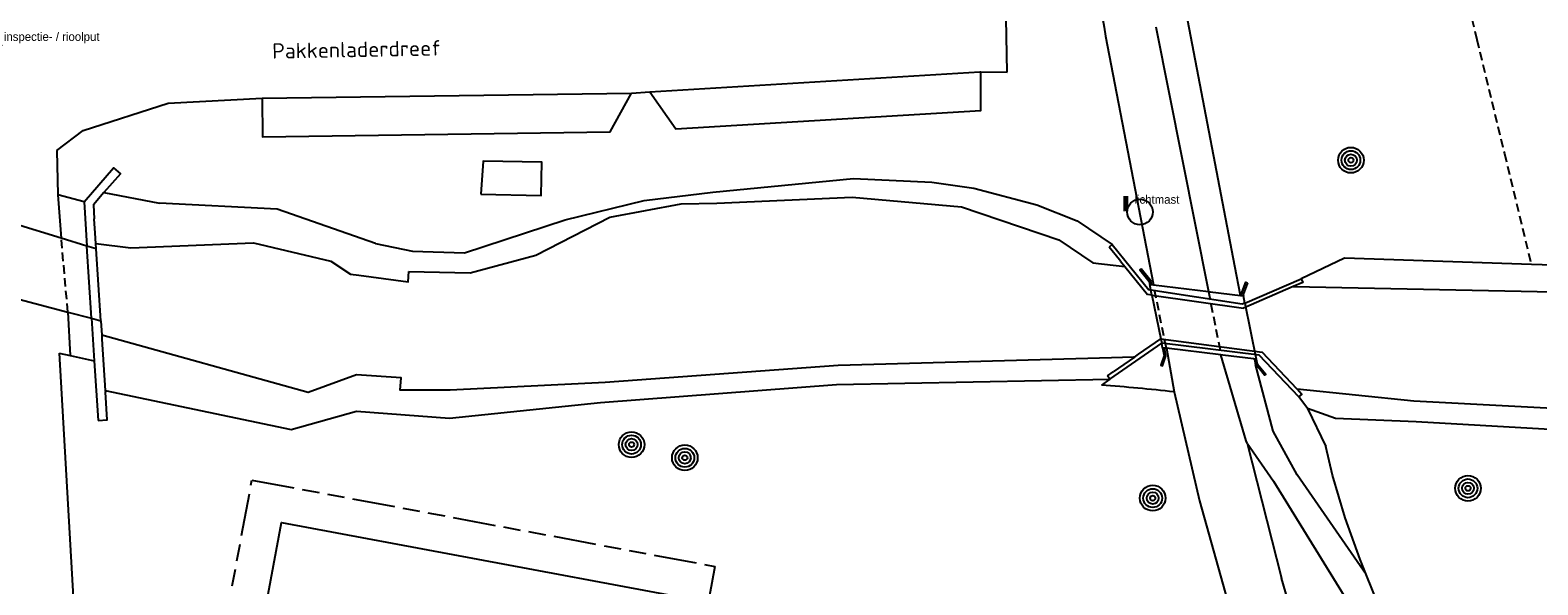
# Model space of a CAD drawing. Extents: x 168491 to 169507, y 481494 to 482503.
# Tile 47 of 108: x 168768 to 168856, y 482197 to 482229. Entities that reach past the tile are written whole.
import ezdxf
from ezdxf.enums import TextEntityAlignment as Align

# ---------------------------------------------------------------- set-up
doc = ezdxf.new("R2010")
doc.units = 0
doc.header["$LTSCALE"] = 0.5
doc.linetypes.add('KAD', pattern=[12, 5, -1, 2, -1, 2, -1])
doc.linetypes.add('STIPPELFIJN', pattern=[1.5, 1, -0.5])
doc.layers.get('0').update_dxf_attribs({"linetype": 'CONTINUOUS'})
for name, color, linetype in [('G01', 3, 'KAD'), ('G_BTD', 3, 'CONTINUOUS'), ('G_OBDP1', 7, 'CONTINUOUS'), ('G_OBW', 7, 'CONTINUOUS'), ('G_OWT', 7, 'CONTINUOUS'), ('G_PSHD', 1, 'CONTINUOUS'), ('G_WGD', 2, 'CONTINUOUS'), ('G_WTD', 4, 'CONTINUOUS'), ('LSHD', 7, 'CONTINUOUS'), ('ORL', 7, 'CONTINUOUS'), ('PPAL', 7, 'CONTINUOUS'), ('PPUT', 7, 'CONTINUOUS'), ('PSTM', 170, 'CONTINUOUS'), ('PVGO', 7, 'CONTINUOUS')]:
    doc.layers.add(name, color=color, linetype=linetype)
doc.layers.add('PND', color=8, linetype='CONTINUOUS', lineweight=25)
doc.styles.add('ISO', font='isocpeur.ttf', dxfattribs={"height": 1})

# ---------------------------------------------------------------- blocks, each defined once
blk = doc.blocks.new('BOOM')
at = {"color": 0}
for radius in [0.75, 0.55, 0.35, 0.15]:
    blk.add_circle((0, 0), radius, dxfattribs=at)
blk = doc.blocks.new('PAAL')
at = {"linetype": 'ByBlock', "lineweight": -2}
h = blk.add_hatch(color=0, dxfattribs=at)
h.dxf.hatch_style = 1
h.paths.add_polyline_path([(0.15, 0.8), (-0.15, 0.8), (-0.15, -0.1), (0, -0.1, -0.414214), (-0.1, 0, -1), (0.1, 0, -0.414214), (0, -0.1), (0.15, -0.1)])
at = {"linetype": 'ByBlock', "lineweight": -2, "true_color": 0x681648}
h = blk.add_hatch(color=219, dxfattribs=at)
h.dxf.hatch_style = 1
h.paths.add_polyline_path([(-0.1, 0, 1), (0.1, 0, 1)])
at = {"color": 0, "linetype": 'ByBlock', "lineweight": -2}
blk.add_attdef('PAAL', (0.5, 0.35), '', height=0.5, dxfattribs=at)
blk = doc.blocks.new('KUNSTOBJ')
at = {"color": 0}
blk.add_circle((0, 0), 0.75, dxfattribs=at)
at = {"color": 0, "flags": 2}
blk.add_attdef('KUNSTOBJECT', (1.45, 0), '', height=1, dxfattribs=at)
blk = doc.blocks.new('put')
at = {"linetype": 'ByBlock', "lineweight": -2}
h = blk.add_hatch(color=0, dxfattribs=at)
h.dxf.hatch_style = 1
edge = h.paths.add_edge_path()
edge.add_spline(control_points=[(0.442, 0), (0.442, 0.043), (0.43, 0.087), (0.364, 0.201), (0.283, 0.258), (0.091, 0.323), (-0.019, 0.329), (-0.222, 0.288), (-0.313, 0.241), (-0.416, 0.124), (-0.441, 0.064), (-0.443, -0.058), (-0.419, -0.119), (-0.335, -0.218), (-0.276, -0.257), (-0.097, -0.325), (0.037, -0.332), (0.27, -0.27), (0.37, -0.201), (0.433, -0.076), (0.442, -0.038), (0.442, 0)], knot_values=[0, 0, 0, 0, 0.380029, 0.380029, 1.118666, 1.118666, 1.857303, 1.857303, 2.59594, 2.59594, 3.13294, 3.13294, 3.66994, 3.66994, 4.20694, 4.20694, 5.079565, 5.079565, 5.952189, 5.952189, 6.283185, 6.283185, 6.283185, 6.283185], degree=3, periodic=0)
edge = h.paths.add_edge_path(flags=16)
edge.add_ellipse((0, 0), major_axis=(0.392, 0), ratio=0.689655, start_angle=0, end_angle=360)
h = blk.add_hatch(color=0, dxfattribs=at)
h.dxf.hatch_style = 1
h.paths.add_polyline_path([(-0.1, 0, -0.096396), (-0.093, 0.037), (-0.25, 0.037, 1), (-0.25, -0.037), (-0.093, -0.037, -0.096396)])
at = {"linetype": 'ByBlock', "lineweight": -2, "true_color": 0x681648}
h = blk.add_hatch(color=219, dxfattribs=at)
h.dxf.hatch_style = 1
h.paths.add_polyline_path([(0.1, 0, 1), (-0.1, 0, 1)])
at = {"linetype": 'ByBlock', "lineweight": -2}
h = blk.add_hatch(color=0, dxfattribs=at)
h.dxf.hatch_style = 1
h.paths.add_polyline_path([(0.25, 0.037), (0.093, 0.037, -0.096396), (0.1, 0, -0.096396), (0.093, -0.037), (0.25, -0.037, 1)])
at = {"color": 0, "linetype": 'ByBlock', "lineweight": -2}
blk.add_attdef('PUT', (0.5, 0.35), '', height=0.5, dxfattribs=at)

msp = doc.modelspace()

# ---------------------------------------------------------------- linework, layer by layer
at = {"layer": 'G01'}
msp.add_lwpolyline([(168780.896, 482203.083), (168808.049, 482198.025), (168803.797, 482175.197), (168789.778, 482177.809), (168789.412, 482175.843), (168783.277, 482176.985), (168783.644, 482178.951), (168776.644, 482180.255), (168777.948, 482187.255), (168779.191, 482193.926)], close=True, dxfattribs=at)
at = {"layer": 'G_BTD', "linetype": 'STIPPELFIJN', "lineweight": -3, "transparency": 33554687}
msp.add_lwpolyline([(168849.779, 482241.055), (168852.724, 482228.904), (168854.347, 482222.214), (168855.923, 482215.725)], dxfattribs=at)
at = {"layer": 'G_BTD', "linetype": 'Continuous', "lineweight": 25, "transparency": 33554687}
for points in [[(168842.801, 482207.271), (168843.869, 482205.055)], [(168846.24, 482197.549), (168845.885, 482198.435), (168844.997, 482200.877), (168844.261, 482203.376), (168843.869, 482205.055)]]:
    msp.add_lwpolyline(points, dxfattribs=at)
at = {"layer": 'G_OBDP1', "linetype": 'Continuous', "lineweight": 25, "transparency": 33554687}
for points in [[(168769.709, 482217.254), (168764.34, 482218.895)], [(168771.218, 482216.793), (168769.709, 482217.254)], [(168772.032, 482212.421), (168771.764, 482216.626)], [(168764.335, 482214.45), (168770.102, 482212.93)], [(168833.615, 482214.215), (168833.547, 482214.553)], [(168833.676, 482213.915), (168833.615, 482214.215)], [(168833.651, 482214.54), (168833.765, 482214.526)], [(168833.676, 482213.915), (168834.193, 482211.356)], [(168833.765, 482214.526), (168836.984, 482214.132)], [(168836.984, 482214.132), (168837.088, 482214.119)], [(168837.088, 482214.119), (168838.871, 482213.9)], [(168838.871, 482213.9), (168838.929, 482213.893)], [(168839.12, 482213.457), (168839.034, 482213.88)], [(168770.102, 482212.93), (168771.489, 482212.564)], [(168839.12, 482213.457), (168839.794, 482210.16)], [(168834.193, 482211.356), (168834.244, 482211.104)], [(168834.298, 482210.834), (168834.244, 482211.104)], [(168834.518, 482210.807), (168834.403, 482210.821)], [(168837.721, 482210.414), (168834.518, 482210.807)], [(168837.826, 482210.401), (168837.721, 482210.414)], [(168839.625, 482210.181), (168837.826, 482210.401)], [(168839.689, 482210.173), (168839.625, 482210.181)]]:
    msp.add_lwpolyline(points, dxfattribs=at)
at = {"layer": 'G_OBW', "linetype": 'Continuous', "lineweight": 25, "transparency": 33554687}
msp.add_lwpolyline([(168794.321, 482219.83), (168797.852, 482219.769), (168797.885, 482221.704), (168794.46, 482221.764), (168794.321, 482219.83)], dxfattribs=at)
at = {"layer": 'G_OWT', "linetype": 'Continuous', "lineweight": 25, "transparency": 33554687}
for points in [[(168788.137, 482216.95), (168790.3, 482216.505), (168793.363, 482216.404), (168799.256, 482218.325), (168803.901, 482219.468), (168807.924, 482219.955), (168816.174, 482220.747), (168820.761, 482220.538), (168823.22, 482220.192), (168826.926, 482219.213), (168829.281, 482218.277), (168831.346, 482216.888)], [(168772.213, 482219.926), (168775.482, 482219.319)], [(168788.137, 482216.95), (168782.375, 482218.965), (168775.482, 482219.319)], [(168855.923, 482215.725), (168844.959, 482216.087), (168842.433, 482214.88)], [(168868.201, 482216.113), (168863.48, 482215.475), (168855.923, 482215.725)], [(168842.801, 482207.271), (168842.287, 482207.952)], [(168865.771, 482205.799), (168863.074, 482205.808), (168861.114, 482205.815), (168849.165, 482206.486), (168844.438, 482206.686), (168842.801, 482207.271)]]:
    msp.add_lwpolyline(points, dxfattribs=at)
at = {"layer": 'G_PSHD', "linetype": 'Continuous', "lineweight": 25, "transparency": 33554687}
for points in [[(168771.053, 482219.385), (168772.784, 482221.385), (168773.181, 482221.038), (168772.213, 482219.926)], [(168771.053, 482219.385), (168771.218, 482216.793)], [(168772.213, 482219.926), (168771.599, 482219.219), (168771.651, 482218.4)], [(168771.704, 482217.561), (168771.651, 482218.4)], [(168771.744, 482216.938), (168771.704, 482217.561)], [(168771.764, 482216.626), (168771.218, 482216.793)], [(168771.764, 482216.626), (168771.744, 482216.938)], [(168831.346, 482216.888), (168831.159, 482216.737)], [(168831.769, 482215.982), (168831.159, 482216.737)], [(168831.346, 482216.888), (168833.497, 482214.233)], [(168831.825, 482215.912), (168831.769, 482215.982)], [(168831.825, 482215.912), (168832.074, 482215.604)], [(168832.074, 482215.604), (168833.41, 482213.952)], [(168833.049, 482215.461), (168832.971, 482215.399), (168833.514, 482214.714), (168833.547, 482214.553)], [(168833.651, 482214.54), (168833.607, 482214.757), (168833.049, 482215.461)], [(168838.929, 482213.893), (168838.915, 482213.962), (168839.176, 482214.685), (168839.271, 482214.651)], [(168839.12, 482213.457), (168842.433, 482214.88)], [(168842.433, 482214.88), (168842.529, 482214.661), (168841.959, 482214.417)], [(168833.676, 482213.915), (168833.41, 482213.952)], [(168833.615, 482214.215), (168833.497, 482214.233)], [(168833.547, 482214.553), (168833.651, 482214.54)], [(168838.973, 482213.394), (168833.615, 482214.215)], [(168833.676, 482213.915), (168839.042, 482213.165)], [(168838.929, 482213.893), (168839.034, 482213.88)], [(168839.271, 482214.651), (168839.019, 482213.954), (168839.034, 482213.88)], [(168841.959, 482214.417), (168839.042, 482213.165)], [(168839.12, 482213.457), (168838.973, 482213.394)], [(168771.489, 482212.564), (168771.648, 482210.069)], [(168771.489, 482212.564), (168772.032, 482212.421)], [(168772.032, 482212.421), (168772.085, 482211.578)], [(168772.085, 482211.578), (168772.1, 482211.346), (168772.291, 482208.337)], [(168832.653, 482210.294), (168832.883, 482210.452), (168834.193, 482211.356)], [(168834.193, 482211.356), (168840.137, 482210.584)], [(168831.208, 482209.002), (168834.244, 482211.104)], [(168832.653, 482210.294), (168831.406, 482209.433)], [(168834.298, 482210.834), (168834.39, 482210.38), (168834.19, 482209.811), (168834.284, 482209.778), (168834.493, 482210.373), (168834.403, 482210.821)], [(168839.968, 482210.395), (168834.244, 482211.104)], [(168834.403, 482210.821), (168834.298, 482210.834)], [(168842.287, 482207.952), (168839.968, 482210.395)], [(168842.192, 482208.402), (168840.137, 482210.584)], [(168771.648, 482210.069), (168771.871, 482206.581)], [(168831.057, 482209.193), (168831.406, 482209.433)], [(168839.689, 482210.173), (168839.755, 482209.85)], [(168839.794, 482210.16), (168839.689, 482210.173)], [(168839.755, 482209.85), (168839.972, 482209.594)], [(168839.794, 482210.16), (168839.848, 482209.895), (168840.357, 482209.293), (168840.281, 482209.229), (168839.972, 482209.594)], [(168831.208, 482209.002), (168831.057, 482209.193)], [(168771.871, 482206.581), (168772.4, 482206.622), (168772.298, 482208.225)], [(168772.291, 482208.337), (168772.298, 482208.225)], [(168842.287, 482207.952), (168842.472, 482208.105), (168842.192, 482208.402)]]:
    msp.add_lwpolyline(points, dxfattribs=at)
at = {"layer": 'G_WGD', "linetype": 'Continuous', "lineweight": 25, "transparency": 33554687}
for points in [[(168828.836, 482246.244, 0.0253633), (168830.955, 482229.092)], [(168834.976, 482208.253, 0.0068158), (168830.717, 482208.648)]]:
    msp.add_lwpolyline(points, format="xyb", dxfattribs=at)
for points in [[(168825.181, 482226.996), (168824.931, 482240.654)], [(168838.54, 482215.621), (168835.772, 482229.992)], [(168830.955, 482229.092), (168833.765, 482214.526)], [(168804.229, 482225.828), (168805.748, 482223.676), (168823.639, 482224.748), (168823.641, 482226.998)], [(168823.641, 482226.998), (168825.181, 482226.996)], [(168769.443, 482222.4), (168771.002, 482223.561), (168775.985, 482225.178), (168781.489, 482225.457)], [(168781.489, 482225.457), (168781.519, 482223.207), (168801.906, 482223.482), (168803.157, 482225.75)], [(168803.157, 482225.75), (168804.229, 482225.828)], [(168769.443, 482222.4), (168769.516, 482219.802)], [(168771.053, 482219.385), (168769.516, 482219.802)], [(168771.489, 482212.564), (168771.218, 482216.793)], [(168838.871, 482213.9), (168838.54, 482215.621)], [(168834.518, 482210.807), (168834.976, 482208.253)], [(168846.24, 482197.549), (168842.191, 482203.381), (168840.784, 482205.943), (168839.755, 482209.85)], [(168772.291, 482208.337), (168783.19, 482206.043), (168787.027, 482207.13), (168792.471, 482206.715), (168801.337, 482207.622), (168815.183, 482208.675), (168831.208, 482209.002)], [(168831.208, 482209.002), (168830.717, 482208.648)], [(168839.248, 482205.251), (168840.796, 482203.009), (168845.505, 482195.389)], [(168839.248, 482205.251), (168841.278, 482197.324)], [(168872.882, 482079.86), (168867, 482100.745), (168865.616, 482106.388), (168856.735, 482142.621), (168848.666, 482172.106), (168841.278, 482197.324)], [(168876.731, 482080.971), (168875.677, 482084.451), (168873.033, 482096.054), (168871.074, 482105.759), (168869.506, 482114.579), (168868.039, 482125.357), (168866.138, 482138.877), (168864.991, 482148.054), (168863.921, 482154.853), (168862.995, 482160.193), (168860.162, 482171.131), (168859.511, 482173.238), (168859.267, 482173.87), (168858.235, 482176.191), (168856.591, 482179.398), (168853.789, 482183.691), (168851.076, 482187.531), (168849.314, 482190.613), (168847.904, 482193.579), (168846.934, 482195.816), (168846.24, 482197.549)]]:
    msp.add_lwpolyline(points, dxfattribs=at)
at = {"layer": 'G_WGD', "lineweight": -3, "transparency": 33554687}
for points in [[(168833.904, 482229.643), (168836.984, 482214.132)], [(168804.229, 482225.828), (168823.577, 482226.998), (168823.641, 482226.998)], [(168781.489, 482225.457), (168803.157, 482225.75)], [(168769.516, 482219.802), (168769.709, 482217.254)], [(168770.102, 482212.93), (168770.233, 482210.375)], [(168769.589, 482210.514), (168771.257, 482181.583), (168771.075, 482148.745), (168768.705, 482123.074), (168768.089, 482110.523)], [(168769.589, 482210.514), (168770.233, 482210.375)], [(168770.233, 482210.375), (168771.648, 482210.069)], [(168839.194, 482205.383), (168837.721, 482210.414)], [(168834.976, 482208.253), (168836.464, 482201.873), (168848.202, 482159.921), (168855.354, 482132.782), (168858.466, 482121.725), (168861.233, 482109.286), (168866.614, 482088.579)], [(168839.248, 482205.251), (168839.194, 482205.383)]]:
    msp.add_lwpolyline(points, dxfattribs=at)
at = {"layer": 'G_WGD', "linetype": 'STIPPELFIJN', "lineweight": -3, "transparency": 33554687}
for points in [[(168770.102, 482212.93), (168769.709, 482217.254)], [(168834.518, 482210.807), (168833.765, 482214.526)], [(168836.984, 482214.132), (168837.721, 482210.414)]]:
    msp.add_lwpolyline(points, dxfattribs=at)
at = {"layer": 'G_WTD', "linetype": 'Continuous', "lineweight": 25, "transparency": 33554687}
for points in [[(168790.102, 482215.299), (168793.689, 482215.224), (168797.534, 482216.262), (168801.874, 482218.492), (168806.069, 482219.262), (168808.148, 482219.309)], [(168808.148, 482219.309), (168816.097, 482219.666)], [(168816.097, 482219.666), (168822.498, 482219.096), (168828.203, 482217.166), (168830.208, 482215.81), (168832.074, 482215.604)], [(168771.744, 482216.938), (168773.784, 482216.693)], [(168773.784, 482216.693), (168780.983, 482216.98), (168785.513, 482215.913), (168786.667, 482215.148)], [(168841.959, 482214.417), (168863.911, 482213.974), (168875.944, 482215.36), (168880.594, 482216.429)], [(168786.667, 482215.148), (168787.159, 482215.089), (168790.058, 482214.704), (168790.102, 482215.299)], [(168832.653, 482210.294), (168832.59, 482210.292), (168831.31, 482210.255), (168815.269, 482209.796), (168801.609, 482208.803), (168792.522, 482208.352), (168789.591, 482208.352), (168789.645, 482209.083), (168787.034, 482209.258), (168784.2, 482208.218), (168772.085, 482211.578)], [(168881.806, 482207.304), (168873.804, 482207.416), (168861.621, 482207.05), (168849.023, 482207.707), (168842.192, 482208.402)]]:
    msp.add_lwpolyline(points, dxfattribs=at)
at = {"layer": 'LSHD', "linetype": 'Continuous', "lineweight": 13, "transparency": 33554687}
for points in [[(168761.503, 482219.762), (168762.055, 482219.593), (168764.34, 482218.895), (168769.709, 482217.254), (168771.218, 482216.793), (168771.764, 482216.626), (168772.032, 482212.421), (168771.489, 482212.564), (168770.102, 482212.93), (168764.335, 482214.45), (168762.319, 482214.982), (168761.765, 482215.128), (168761.503, 482219.762)], [(168832.59, 482210.292), (168832.653, 482210.294)]]:
    msp.add_lwpolyline(points, dxfattribs=at)
at = {"layer": 'PND', "linetype": 'Continuous', "lineweight": 25, "transparency": 33554687}
msp.add_lwpolyline([(168779.152, 482181.893), (168782.635, 482200.591), (168805.659, 482196.302), (168802.132, 482177.668), (168779.152, 482181.893)], dxfattribs=at)

# ---------------------------------------------------------------- block references
at = {"layer": 'PPAL', "linetype": 'Continuous', "lineweight": 13, "transparency": 33554687}
msp.add_blockref('PAAL', (168832.147, 482218.927), dxfattribs=at).add_auto_attribs({'PAAL': 'lichtmast'})
at = {"layer": 'PPUT', "linetype": 'Continuous', "lineweight": 13, "transparency": 33554687}
msp.add_blockref('put', (168765.845, 482228.469), dxfattribs=at).add_auto_attribs({'PUT': 'inspectie- / rioolput'})
at = {"layer": 'PSTM', "linetype": 'Continuous', "lineweight": 0, "transparency": 33554687}
msp.add_blockref('KUNSTOBJ', (168832.97, 482218.794), dxfattribs=at)
at = {"layer": 'PVGO', "linetype": 'Continuous', "lineweight": 0, "transparency": 33554687}
for p in [(168845.341, 482221.829), (168803.158, 482205.159), (168806.28, 482204.39), (168852.207, 482202.599), (168833.717, 482202.025)]:
    msp.add_blockref('BOOM', p, dxfattribs=at)

# ---------------------------------------------------------------- texts
at = {"layer": 'ORL', "linetype": 'Continuous', "lineweight": 25, "transparency": 33554687, "style": 'ISO'}
msp.add_text('Pakkenladerdreef', height=0.9, rotation=1.1, dxfattribs=at).set_placement((168787.034, 482228.321), align=Align.MIDDLE_CENTER)

doc.saveas('drawing.dxf')
